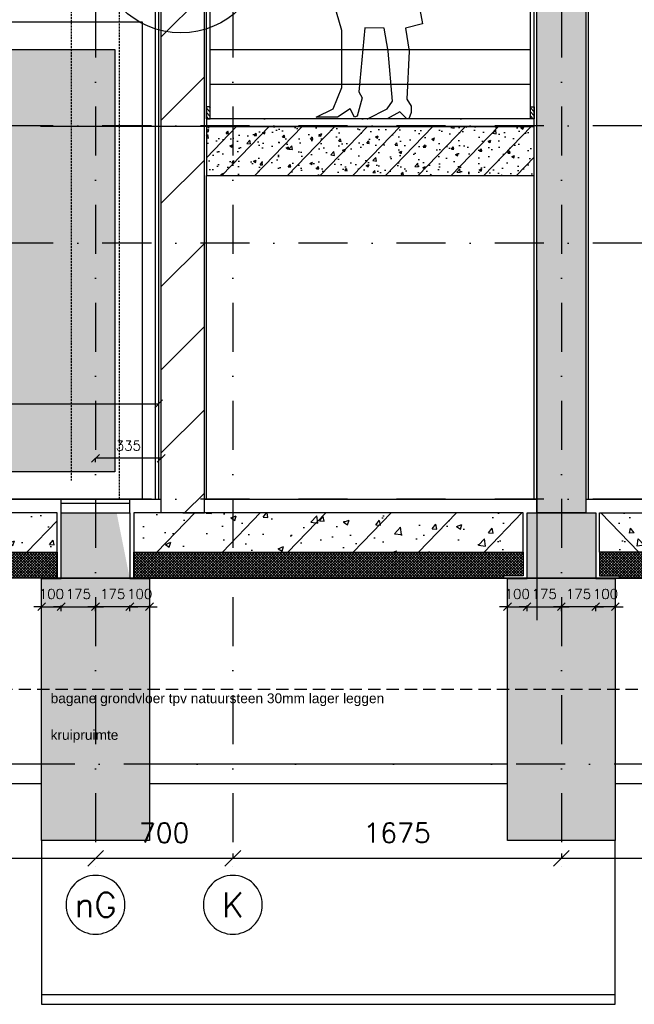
# Model space of a CAD drawing. Extents: x 0 to 316966, y 0 to 192112.
# Tile 23 of 54: x 167908 to 171041, y 89871 to 94891. Entities that reach past the tile are written whole.
import ezdxf
from ezdxf.enums import TextEntityAlignment as Align

# ---------------------------------------------------------------- set-up
doc = ezdxf.new("R2010")
doc.units = 0
doc.header["$LTSCALE"] = 20
doc.header["$MEASUREMENT"] = 0
doc.header["$PDSIZE"] = -1
for name, pattern in [('DASHDOT', [25, 12.5, -6.25, 0, -6.25]), ('DD1', [2.66667, 1.66667, -0.5, 0, -0.5]), ('HIDDEN', [9.375, 6.25, -3.125]), ('HIDDEN2', [4.6875, 3.125, -1.5625]), ('HIDDENX2', [0.75, 0.5, -0.25])]:
    doc.linetypes.add(name, pattern=pattern)
doc.layers.get('0').update_dxf_attribs({"linetype": 'CONTINUOUS'})
doc.layers.get('DEFPOINTS').update_dxf_attribs({"linetype": 'CONTINUOUS'})
for name, color, linetype in [('_DETAILNUMMERS', 4, 'CONTINUOUS'), ('A--01A1_ACEER', 1, 'CONTINUOUS'), ('A--A22--_F123-', 9, 'CONTINUOUS'), ('A--A23--_F--3-', 9, 'CONTINUOUS'), ('A--L$1A-_RASTER_NR_04', 45, 'CONTINUOUS'), ('A--L$7A3-_STRAMIEN', 3, 'CONTINUOUS'), ('A--L13D2_VLOEREN', 2, 'CONTINUOUS'), ('A--L21--_F-23-', 4, 'CONTINUOUS'), ('A--L21D1_BUITENWAND', 1, 'CONTINUOUS'), ('A--L21DC1_BUITENWAND', 1, 'HIDDEN'), ('A--L22--', 3, 'CONTINUOUS'), ('A--L22--_F--3-', 7, 'CONTINUOUS'), ('A--L22D2_BINNENWAND', 2, 'CONTINUOUS'), ('A--L22D4_BINNENWAND', 4, 'CONTINUOUS'), ('A--L23--', 7, 'CONTINUOUS'), ('A--L24D1_TRAPPEN', 1, 'CONTINUOUS'), ('A--L25--', 7, 'CONTINUOUS'), ('A--L25--_F-23-', 7, 'CONTINUOUS'), ('A--L28DC1_CONSTR', 1, 'HIDDENX2'), ('A--L28DC1_KONSTRUKTIES', 1, 'HIDDEN2'), ('A--L31--', 2, 'CONTINUOUS'), ('A--L93--', 7, 'CONTINUOUS'), ('A--L93--_F123-', 7, 'CONTINUOUS'), ('A--M$1A-_F123-', 1, 'CONTINUOUS'), ('A--T$1A-_F123_20', 1, 'CONTINUOUS'), ('A--T$7A-_STRAMIEN', 2, 'CONTINUOUS'), ('STRAMIEN', 8, 'DD1'), ('X--LR---_CP', 7, 'CONTINUOUS')]:
    doc.layers.add(name, color=color, linetype=linetype)
doc.styles.add('ALFA-0_25', font='ROMANS')
doc.styles.add('EB2', font='ARIAL.TTF')
doc.styles.add('HIEMSTRA', font='romans.shx')
doc.dimstyles.get("Standard").update_dxf_attribs({"dimscale": 40, "dimtxt": 2.5, "dimasz": 2, "dimexe": 0.3, "dimexo": 0.3, "dimgap": 2, "dimtad": 1, "dimdec": 0, "dimzin": 0, "dimdsep": 46, "dimtxsty": 'HIEMSTRA', "dimblk1": 'OBLIQUE', "dimblk2": 'OBLIQUE', "dimsah": 1, "dimcen": 0.09, "dimdle": 0.3, "dimclrd": 1, "dimclre": 1, "dimclrt": 3, "dimadec": 0, "dimazin": 0, "dimtfac": 1, "dimtdec": 4, "dimtix": 1, "dimtmove": 2, "dimatfit": 3, "dimldrblk": 'OBLIQUE', "dimfxl": 0, "dimtvp": 625, "dimtolj": 1, "dimtzin": 0, "dimarcsym": 0})
doc.dimstyles.new('STANDARD$0', dxfattribs={"dimscale": 50, "dimtxt": 2.5, "dimasz": 2, "dimexe": 2, "dimexo": 0, "dimgap": 2, "dimtad": 1, "dimdec": 0, "dimzin": 0, "dimdsep": 46, "dimtxsty": 'ALFA-0_25', "dimblk1": 'OBLIQUE', "dimblk2": 'OBLIQUE', "dimsah": 1, "dimcen": -3, "dimdle": 2, "dimclrd": 1, "dimclre": 1, "dimclrt": 2, "dimadec": 0, "dimazin": 0, "dimtfac": 0.666667, "dimtofl": 0, "dimtmove": 2, "dimatfit": 3, "dimldrblk": 'OBLIQUE', "dimfxl": 0, "dimtvp": 0.833333, "dimtolj": 1, "dimtzin": 0, "dimarcsym": 0})
pattern_1 = [(46, (0, 0), (-86.320776, 83.359004), []), (51, (0, 0), (143.64922, -10.04493), [15, -165]), (356, (0, 0), (-30.37155, 149.9312), [12, -132]), (101.4514, (11.97, -0.84), (113.27778, 139.88618), [12.74804, -140.22842]), (47.1842, (-0.7, 40), (213.99344, -29.37358), [22.5, -247.5]), (97.6356, (17.13, 37.55), (183.50393, 198.05632), [19.12206, -210.3426]), (352.1842, (-0.7, 40), (183.50378, 198.05647), [18, -198]), (22, (19.47, 30.34), (120.76856, -78.42802), [15, -165]), (327, (19.47, 30.34), (46.12453, 145.85721), [12, -132]), (72.4514, (29.54, 23.81), (166.893145, 67.42906), [12.74804, -140.22842]), (38.5, (0, 0), (1.269641, 66.611074), [0, -130.4, 0, -134, 0, -132.5]), (8.5, (0, 0), (51.229207, 79.788568), [0, -76.4, 0, -127.4, 0, -50.5]), (328.5, (-44.593, -0.78), (106.826954, -2.64699), [0, -50, 0, -156, 0, -207]), (318.5, (-64.59, -1.13), (116.270055, 22.053548), [0, -65, 0, -103.6, 0, -147]), (318.5, (-64.59, -1.13), (116.270055, 22.053548), [0, -65, 0, -103.6, 0, -147])]
pattern_2 = [(315, (0, 0), (10.6066017, 10.6066017), [])]

# ---------------------------------------------------------------- blocks, each defined once
blk = doc.blocks.new('_OBLIQUE')
at = {"color": 0, "linetype": 'ByBlock'}
blk.add_line((-0.5, -0.5), (0.5, 0.5), dxfattribs=at)
blk = doc.blocks.new('*D51')
at = {"color": 1, "linetype": 'ByBlock'}
blk.add_line((166352.3, 90070.2), (168306.3, 90070.2), dxfattribs=at)
at = {"layer": 'DEFPOINTS', "color": 0, "linetype": 'ByBlock'}
for p in [(166364.3, 90070.2), (168294.3, 90070.2), (168294.3, 90070.2)]:
    blk.add_point(p, dxfattribs=at)
at = {"color": 1, "linetype": 'ByBlock', "xscale": 80, "yscale": 80, "zscale": 80, "rotation": 180}
blk.add_blockref('_OBLIQUE', (166364.3, 90070.2), dxfattribs=at)
at = {"color": 1, "linetype": 'ByBlock', "xscale": 80, "yscale": 80, "zscale": 80}
blk.add_blockref('_OBLIQUE', (168294.3, 90070.2), dxfattribs=at)
at = {"color": 3, "linetype": 'ByBlock', "insert": (167329.3, 90200.2), "char_height": 100, "attachment_point": 5, "style": 'HIEMSTRA'}
blk.add_mtext('\\A1;var.', dxfattribs=at)
blk = doc.blocks.new('*D53')
at = {"color": 1, "linetype": 'ByBlock'}
blk.add_line((168282.3, 90070.2), (169006.3, 90070.2), dxfattribs=at)
at = {"layer": 'DEFPOINTS', "color": 0, "linetype": 'ByBlock'}
for p in [(168294.3, 90070.2), (168994.3, 90070.2), (168994.3, 90070.2)]:
    blk.add_point(p, dxfattribs=at)
at = {"color": 1, "linetype": 'ByBlock', "xscale": 80, "yscale": 80, "zscale": 80, "rotation": 180}
blk.add_blockref('_OBLIQUE', (168294.3, 90070.2), dxfattribs=at)
at = {"color": 1, "linetype": 'ByBlock', "xscale": 80, "yscale": 80, "zscale": 80}
blk.add_blockref('_OBLIQUE', (168994.3, 90070.2), dxfattribs=at)
at = {"color": 3, "linetype": 'ByBlock', "insert": (168644.3, 90200.2), "char_height": 100, "attachment_point": 5, "style": 'HIEMSTRA'}
blk.add_mtext('\\A1;700', dxfattribs=at)
blk = doc.blocks.new('*D90')
at = {"color": 1, "linetype": 'ByBlock'}
for p, q in [((168469.3, 91897.8), (168429.3, 91897.8)), ((168469.3, 91902.1), (168469.3, 91903.8)), ((168569.3, 91897.8), (168469.3, 91897.8)), ((168569.3, 91902.1), (168569.3, 91903.8)), ((168569.3, 91897.8), (168609.3, 91897.8))]:
    blk.add_line(p, q, dxfattribs=at)
at = {"layer": 'DEFPOINTS', "color": 0, "linetype": 'ByBlock'}
for p in [(168469.3, 91897.8), (168469.3, 91896.1), (168569.3, 91896.1)]:
    blk.add_point(p, dxfattribs=at)
at = {"color": 1, "linetype": 'ByBlock', "xscale": 40, "yscale": 40, "zscale": 40}
blk.add_blockref('_OBLIQUE', (168469.3, 91897.8), dxfattribs=at)
at = {"color": 1, "linetype": 'ByBlock', "xscale": 40, "yscale": 40, "zscale": 40, "rotation": 180}
blk.add_blockref('_OBLIQUE', (168569.3, 91897.8), dxfattribs=at)
at = {"color": 2, "linetype": 'ByBlock', "insert": (168519.3, 91962.8), "char_height": 50, "attachment_point": 5, "style": 'HIEMSTRA'}
blk.add_mtext('\\A1;100', dxfattribs=at)
blk = doc.blocks.new('*D91')
at = {"color": 1, "linetype": 'ByBlock'}
for p, q in [((168294.3, 91897.8), (168254.3, 91897.8)), ((168294.3, 91874.4), (168294.3, 91903.8)), ((168469.3, 91897.8), (168294.3, 91897.8)), ((168469.3, 91874.4), (168469.3, 91903.8)), ((168469.3, 91897.8), (168509.3, 91897.8))]:
    blk.add_line(p, q, dxfattribs=at)
at = {"layer": 'DEFPOINTS', "color": 0, "linetype": 'ByBlock'}
for p in [(168294.3, 91897.8), (168294.3, 91868.4), (168469.3, 91868.4)]:
    blk.add_point(p, dxfattribs=at)
at = {"color": 1, "linetype": 'ByBlock', "xscale": 40, "yscale": 40, "zscale": 40}
blk.add_blockref('_OBLIQUE', (168294.3, 91897.8), dxfattribs=at)
at = {"color": 1, "linetype": 'ByBlock', "xscale": 40, "yscale": 40, "zscale": 40, "rotation": 180}
blk.add_blockref('_OBLIQUE', (168469.3, 91897.8), dxfattribs=at)
at = {"color": 2, "linetype": 'ByBlock', "insert": (168381.8, 91962.8), "char_height": 50, "attachment_point": 5, "style": 'HIEMSTRA'}
blk.add_mtext('\\A1;175', dxfattribs=at)
blk = doc.blocks.new('*D129')
at = {"color": 1, "linetype": 'ByBlock'}
for p, q in [((168019.3, 91897.8), (167979.3, 91897.8)), ((168019.3, 91902.1), (168019.3, 91903.8)), ((168019.3, 91897.8), (168119.3, 91897.8)), ((168119.3, 91902.1), (168119.3, 91903.8)), ((168119.3, 91897.8), (168159.3, 91897.8))]:
    blk.add_line(p, q, dxfattribs=at)
at = {"layer": 'DEFPOINTS', "color": 0, "linetype": 'ByBlock'}
for p in [(168019.3, 91896.1), (168119.3, 91897.8), (168119.3, 91896.1)]:
    blk.add_point(p, dxfattribs=at)
at = {"color": 1, "linetype": 'ByBlock', "xscale": 40, "yscale": 40, "zscale": 40}
blk.add_blockref('_OBLIQUE', (168019.3, 91897.8), dxfattribs=at)
at = {"color": 1, "linetype": 'ByBlock', "xscale": 40, "yscale": 40, "zscale": 40, "rotation": 180}
blk.add_blockref('_OBLIQUE', (168119.3, 91897.8), dxfattribs=at)
at = {"color": 2, "linetype": 'ByBlock', "insert": (168069.3, 91962.8), "char_height": 50, "attachment_point": 5, "style": 'HIEMSTRA'}
blk.add_mtext('\\A1;100', dxfattribs=at)
blk = doc.blocks.new('*D130')
at = {"color": 1, "linetype": 'ByBlock'}
for p, q in [((168119.3, 91897.8), (168079.3, 91897.8)), ((168119.3, 91874.4), (168119.3, 91903.8)), ((168119.3, 91897.8), (168294.3, 91897.8)), ((168294.3, 91874.4), (168294.3, 91903.8)), ((168294.3, 91897.8), (168334.3, 91897.8))]:
    blk.add_line(p, q, dxfattribs=at)
at = {"layer": 'DEFPOINTS', "color": 0, "linetype": 'ByBlock'}
for p in [(168119.3, 91868.4), (168294.3, 91897.8), (168294.3, 91868.4)]:
    blk.add_point(p, dxfattribs=at)
at = {"color": 1, "linetype": 'ByBlock', "xscale": 40, "yscale": 40, "zscale": 40}
blk.add_blockref('_OBLIQUE', (168119.3, 91897.8), dxfattribs=at)
at = {"color": 1, "linetype": 'ByBlock', "xscale": 40, "yscale": 40, "zscale": 40, "rotation": 180}
blk.add_blockref('_OBLIQUE', (168294.3, 91897.8), dxfattribs=at)
at = {"color": 2, "linetype": 'ByBlock', "insert": (168206.8, 91962.8), "char_height": 50, "attachment_point": 5, "style": 'HIEMSTRA'}
blk.add_mtext('\\A1;175', dxfattribs=at)
blk = doc.blocks.new('*D131')
at = {"color": 1, "linetype": 'ByBlock'}
for q in [(166364.3, 92931.9), (168616.3, 92931.9)]:
    blk.add_line((166364.3, 92931.9), q, dxfattribs=at)
at = {"layer": 'DEFPOINTS', "color": 0, "linetype": 'ByBlock'}
for p in [(166364.3, 92931.9), (168616.3, 92931.9), (168616.3, 92931.9)]:
    blk.add_point(p, dxfattribs=at)
at = {"color": 1, "linetype": 'ByBlock', "xscale": 40, "yscale": 40, "zscale": 40, "rotation": 180}
blk.add_blockref('_OBLIQUE', (166364.3, 92931.9), dxfattribs=at)
at = {"color": 1, "linetype": 'ByBlock', "xscale": 40, "yscale": 40, "zscale": 40}
blk.add_blockref('_OBLIQUE', (168616.3, 92931.9), dxfattribs=at)
at = {"color": 2, "linetype": 'ByBlock', "insert": (167490.3, 92996.9), "char_height": 50, "attachment_point": 5, "style": 'ALFA-0_25'}
blk.add_mtext('\\A1;var.', dxfattribs=at)
blk = doc.blocks.new('*D132')
at = {"color": 1, "linetype": 'ByBlock'}
for p, q in [((168294.3, 92903.8), (168294.3, 92923)), ((168629.3, 92923), (168294.3, 92923)), ((168629.3, 92903.8), (168629.3, 92923))]:
    blk.add_line(p, q, dxfattribs=at)
at = {"layer": 'DEFPOINTS', "color": 0, "linetype": 'ByBlock'}
for p in [(168294.3, 92923), (168294.3, 92903.8), (168629.3, 92903.8)]:
    blk.add_point(p, dxfattribs=at)
at = {"color": 1, "linetype": 'ByBlock', "xscale": 40, "yscale": 40, "zscale": 40, "rotation": 180}
blk.add_blockref('_OBLIQUE', (168294.3, 92923), dxfattribs=at)
at = {"color": 1, "linetype": 'ByBlock', "xscale": 40, "yscale": 40, "zscale": 40}
blk.add_blockref('_OBLIQUE', (168629.3, 92923), dxfattribs=at)
at = {"color": 2, "linetype": 'ByBlock', "insert": (168461.8, 92988), "char_height": 50, "attachment_point": 5, "style": 'ALFA-0_25'}
blk.add_mtext('\\A1;335', dxfattribs=at)
blk = doc.blocks.new('*U503')
at = {"layer": 'A--A22--_F123-', "linetype": 'Continuous'}
h = blk.add_hatch(dxfattribs=at)
h.set_pattern_fill('ALFALINE', color=256, scale=300, style=0)
h.set_pattern_definition([(45, (-168739.26, -92375.9), (-212.13203, 212.13203), [])])
h.paths.add_polyline_path([(0, 0), (-110, 0), (-110, 2875), (0, 2875), (110, 2875), (110, 0)])
at = {"layer": 'A--L22--_F--3-', "color": 4, "linetype": 'Continuous'}
for points in [[(0, 0), (-110, 0), (-110, 2875), (0, 2875)], [(0, 0), (110, 0), (110, 2875), (0, 2875)]]:
    blk.add_lwpolyline(points, dxfattribs=at)
blk = doc.blocks.new('*D135')
at = {"color": 1, "linetype": 'ByBlock'}
for p, q in [((168994.3, 90094.8), (168994.3, 90070.2)), ((168994.3, 90070.2), (170669.3, 90070.2)), ((170669.3, 90094.8), (170669.3, 90070.2))]:
    blk.add_line(p, q, dxfattribs=at)
at = {"layer": 'DEFPOINTS', "color": 0, "linetype": 'ByBlock'}
for p in [(168994.3, 90106.8), (170669.3, 90106.8), (170669.3, 90070.2)]:
    blk.add_point(p, dxfattribs=at)
at = {"color": 1, "linetype": 'ByBlock', "xscale": 80, "yscale": 80, "zscale": 80, "rotation": 180}
blk.add_blockref('_OBLIQUE', (168994.3, 90070.2), dxfattribs=at)
at = {"color": 1, "linetype": 'ByBlock', "xscale": 80, "yscale": 80, "zscale": 80}
blk.add_blockref('_OBLIQUE', (170669.3, 90070.2), dxfattribs=at)
at = {"color": 3, "linetype": 'ByBlock', "insert": (169831.8, 90200.2), "char_height": 100, "attachment_point": 5, "style": 'HIEMSTRA'}
blk.add_mtext('\\A1;1675', dxfattribs=at)
blk = doc.blocks.new('*D136')
at = {"color": 1, "linetype": 'ByBlock'}
for p, q in [((170669.3, 90082.2), (170669.3, 90070.2)), ((170669.3, 90070.2), (172949.3, 90070.2)), ((172949.3, 90082.2), (172949.3, 90070.2))]:
    blk.add_line(p, q, dxfattribs=at)
at = {"layer": 'DEFPOINTS', "color": 0, "linetype": 'ByBlock'}
for p in [(170669.3, 90070.2), (172949.3, 90070.2), (172949.3, 90070.2)]:
    blk.add_point(p, dxfattribs=at)
at = {"color": 1, "linetype": 'ByBlock', "xscale": 80, "yscale": 80, "zscale": 80, "rotation": 180}
blk.add_blockref('_OBLIQUE', (170669.3, 90070.2), dxfattribs=at)
at = {"color": 1, "linetype": 'ByBlock', "xscale": 80, "yscale": 80, "zscale": 80}
blk.add_blockref('_OBLIQUE', (172949.3, 90070.2), dxfattribs=at)
at = {"color": 3, "linetype": 'ByBlock', "insert": (171809.3, 90200.2), "char_height": 100, "attachment_point": 5, "style": 'HIEMSTRA'}
blk.add_mtext('\\A1;2280', dxfattribs=at)
blk = doc.blocks.new('Q090140-')
at = {"layer": 'A--L93--_F123-', "color": 1, "linetype": 'Continuous'}
blk.add_lwpolyline([(-261.12, 7.25), (-174.44, 50.56), (-131.12, 158.81), (-131.12, 450), (-158.81, 542.63), (-131.12, 830.19), (-152.81, 873.5), (-217.75, 830.19), (-251.5, 860.31), (-172.06, 1204.44), (-196.12, 1263.38), (-174.44, 1479.94), (-196.12, 1501.63), (-196.12, 1544.94), (-239.44, 1566.56), (-217.75, 1588.25), (-251.5, 1627.94), (-152.81, 1761.5), (-26.5, 1747.06), (13.25, 1694.12), (63.75, 1696.5), (63.75, 1653.19), (105.88, 1654.44), (85.44, 1566.56), (107.06, 1566.56), (96.25, 1534.06), (139.56, 1534.06), (317.63, 1297.06), (277.94, 1151.5), (204.56, 1079.25), (172.06, 1068.44), (280.38, 483.69), (193.69, 462.06), (211.75, 344.12), (200, 100), (223.44, 63.75), (222.56, 31.31), (210, 0), (200, 0), (165, 35), (100, 0), (0, 0), (100, 50), (127.38, 89.44), (105.88, 344.12), (85.44, 462.06), (-13.25, 463.25), (-44.5, 137.19), (-26.5, 105.88), (-52.94, 13.25), (-66.19, 7.25), (-87.81, 50.56), (-152.81, 7.25)], close=True, dxfattribs=at)
at = {"layer": 'X--LR---_CP'}
blk.add_point((0, 0), dxfattribs=at)
blk.add_point((0, 0), dxfattribs=at)
blk.add_point((0, 0), dxfattribs=at)
blk = doc.blocks.new('*D157')
at = {"color": 1, "linetype": 'ByBlock'}
for p, q in [((168469.3, 91897.8), (168429.3, 91897.8)), ((168469.3, 91902.1), (168469.3, 91903.8)), ((168569.3, 91897.8), (168469.3, 91897.8)), ((168569.3, 91902.1), (168569.3, 91903.8)), ((168569.3, 91897.8), (168609.3, 91897.8))]:
    blk.add_line(p, q, dxfattribs=at)
at = {"layer": 'DEFPOINTS', "color": 0, "linetype": 'ByBlock'}
for p in [(168469.3, 91897.8), (168469.3, 91896.1), (168569.3, 91896.1)]:
    blk.add_point(p, dxfattribs=at)
at = {"color": 1, "linetype": 'ByBlock', "xscale": 40, "yscale": 40, "zscale": 40}
blk.add_blockref('_OBLIQUE', (168469.3, 91897.8), dxfattribs=at)
at = {"color": 1, "linetype": 'ByBlock', "xscale": 40, "yscale": 40, "zscale": 40, "rotation": 180}
blk.add_blockref('_OBLIQUE', (168569.3, 91897.8), dxfattribs=at)
at = {"color": 2, "linetype": 'ByBlock', "insert": (168519.3, 91962.8), "char_height": 50, "attachment_point": 5, "style": 'HIEMSTRA'}
blk.add_mtext('\\A1;100', dxfattribs=at)
blk = doc.blocks.new('*D158')
at = {"color": 1, "linetype": 'ByBlock'}
for p, q in [((168294.3, 91897.8), (168254.3, 91897.8)), ((168294.3, 91874.4), (168294.3, 91903.8)), ((168469.3, 91897.8), (168294.3, 91897.8)), ((168469.3, 91874.4), (168469.3, 91903.8)), ((168469.3, 91897.8), (168509.3, 91897.8))]:
    blk.add_line(p, q, dxfattribs=at)
at = {"layer": 'DEFPOINTS', "color": 0, "linetype": 'ByBlock'}
for p in [(168294.3, 91897.8), (168294.3, 91868.4), (168469.3, 91868.4)]:
    blk.add_point(p, dxfattribs=at)
at = {"color": 1, "linetype": 'ByBlock', "xscale": 40, "yscale": 40, "zscale": 40}
blk.add_blockref('_OBLIQUE', (168294.3, 91897.8), dxfattribs=at)
at = {"color": 1, "linetype": 'ByBlock', "xscale": 40, "yscale": 40, "zscale": 40, "rotation": 180}
blk.add_blockref('_OBLIQUE', (168469.3, 91897.8), dxfattribs=at)
at = {"color": 2, "linetype": 'ByBlock', "insert": (168381.8, 91962.8), "char_height": 50, "attachment_point": 5, "style": 'HIEMSTRA'}
blk.add_mtext('\\A1;175', dxfattribs=at)
blk = doc.blocks.new('*D159')
at = {"color": 1, "linetype": 'ByBlock'}
for p, q in [((168019.3, 91897.8), (167979.3, 91897.8)), ((168019.3, 91902.1), (168019.3, 91903.8)), ((168019.3, 91897.8), (168119.3, 91897.8)), ((168119.3, 91902.1), (168119.3, 91903.8)), ((168119.3, 91897.8), (168159.3, 91897.8))]:
    blk.add_line(p, q, dxfattribs=at)
at = {"layer": 'DEFPOINTS', "color": 0, "linetype": 'ByBlock'}
for p in [(168019.3, 91896.1), (168119.3, 91897.8), (168119.3, 91896.1)]:
    blk.add_point(p, dxfattribs=at)
at = {"color": 1, "linetype": 'ByBlock', "xscale": 40, "yscale": 40, "zscale": 40}
blk.add_blockref('_OBLIQUE', (168019.3, 91897.8), dxfattribs=at)
at = {"color": 1, "linetype": 'ByBlock', "xscale": 40, "yscale": 40, "zscale": 40, "rotation": 180}
blk.add_blockref('_OBLIQUE', (168119.3, 91897.8), dxfattribs=at)
at = {"color": 2, "linetype": 'ByBlock', "insert": (168069.3, 91962.8), "char_height": 50, "attachment_point": 5, "style": 'HIEMSTRA'}
blk.add_mtext('\\A1;100', dxfattribs=at)
blk = doc.blocks.new('*D160')
at = {"color": 1, "linetype": 'ByBlock'}
for p, q in [((168119.3, 91897.8), (168079.3, 91897.8)), ((168119.3, 91874.4), (168119.3, 91903.8)), ((168119.3, 91897.8), (168294.3, 91897.8)), ((168294.3, 91874.4), (168294.3, 91903.8)), ((168294.3, 91897.8), (168334.3, 91897.8))]:
    blk.add_line(p, q, dxfattribs=at)
at = {"layer": 'DEFPOINTS', "color": 0, "linetype": 'ByBlock'}
for p in [(168119.3, 91868.4), (168294.3, 91897.8), (168294.3, 91868.4)]:
    blk.add_point(p, dxfattribs=at)
at = {"color": 1, "linetype": 'ByBlock', "xscale": 40, "yscale": 40, "zscale": 40}
blk.add_blockref('_OBLIQUE', (168119.3, 91897.8), dxfattribs=at)
at = {"color": 1, "linetype": 'ByBlock', "xscale": 40, "yscale": 40, "zscale": 40, "rotation": 180}
blk.add_blockref('_OBLIQUE', (168294.3, 91897.8), dxfattribs=at)
at = {"color": 2, "linetype": 'ByBlock', "insert": (168206.8, 91962.8), "char_height": 50, "attachment_point": 5, "style": 'HIEMSTRA'}
blk.add_mtext('\\A1;175', dxfattribs=at)

msp = doc.modelspace()

# ---------------------------------------------------------------- hatches: boundary and pattern name
at = {"layer": 'A--A23--_F--3-'}
h = msp.add_hatch(dxfattribs=at)
h.set_pattern_fill('ALFABET', color=256, scale=20, angle=1, style=0)
h.set_pattern_definition(pattern_1)
h.paths.add_polyline_path([(170794.265, 92375.898), (170544.265, 92375.898), (170544.265, 96660.898), (170794.265, 96660.898)])
h = msp.add_hatch(dxfattribs=at)
h.set_pattern_fill('ALFABET', color=256, scale=20, angle=1, style=0)
h.set_pattern_definition(pattern_1)
h.paths.add_polyline_path([(170531.26, 94345.898), (168859.265, 94345.898), (168859.265, 94095.898), (170531.26, 94095.898)])
h = msp.add_hatch(dxfattribs=at)
h.set_pattern_fill('ALFABET', color=256, scale=40, angle=1, style=0, pattern_type=2)
h.set_pattern_definition([(46, (146605.55, 90462.8), (-172.6416, 166.718), []), (51, (146605.55, 90462.8), (287.2984, -20.0899), [30, -330]), (356, (146605.55, 90462.8), (-60.743, 299.8624), [24, -264]), (101.4514, (146629.5, 90461.12), (226.5556, 279.7724), [25.496, -280.457]), (47.1842, (146604.15, 90542.8), (427.987, -58.747), [45, -495]), (97.6356, (146639.8, 90537.9), (367.008, 396.113), [38.244, -420.685]), (352.1842, (146604.15, 90542.8), (367.008, 396.113), [36, -396]), (22, (146644.5, 90523.49), (241.537, -156.856), [30, -330]), (327, (146644.5, 90523.5), (92.249, 291.7144), [24, -264]), (72.4514, (146664.62, 90510.42), (333.7863, 134.858), [25.496, -280.457]), (38.5, (146605.55, 90462.8), (2.5393, 133.22215), [0, -260.8, 0, -268, 0, -265]), (8.5, (146605.55, 90462.8), (102.4584, 159.5771), [0, -152.8, 0, -254.8, 0, -101]), (328.5, (146516.36, 90461.24), (213.6539, -5.294), [0, -100, 0, -312, 0, -414]), (318.5, (146476.37, 90460.54), (232.5401, 44.1071), [0, -130, 0, -207.2, 0, -294]), (318.5, (146476.37, 90460.54), (232.5401, 44.1071), [0, -130, 0, -207.2, 0, -294])])
h.paths.add_polyline_path([(165856.265, 92175.898), (168099.265, 92175.898), (168099.265, 92375.898), (165856.265, 92375.898)])
h = msp.add_hatch(dxfattribs=at)
h.set_pattern_fill('AR-CONC', color=256, scale=10, style=0, pattern_type=2)
h.set_pattern_definition([(50, (0, 0), (71.726018, -6.275213), [7.5, -82.5]), (355, (0, 0), (-13.875133, 75.219213), [6, -66]), (100.4514, (5.98, -0.52), (57.850938, 68.943954), [6.37402, -70.11421]), (46.1842, (0, 20), (106.724105, -16.5519), [11.25, -123.75]), (96.6356, (8.89, 18.62), (93.46627, 97.411787), [9.56103, -105.1713]), (351.1842, (0, 20), (93.466195, 97.41186), [9, -99]), (21, (10, 15), (59.690705, -40.261889), [7.5, -82.5]), (326, (10, 15), (24.331533, 72.515005), [6, -66]), (71.4514, (14.974, 11.645), (84.022263, 32.25305), [6.37402, -70.11421]), (37.5, (0, 0), (1.2159855, 33.2893854), [0, -65.2, 0, -67, 0, -66.25]), (7.5, (0, 0), (26.306954, 39.441171), [0, -38.2, 0, -63.7, 0, -25.25]), (327.5, (-22.3, 0), (53.3822436, -2.255487), [0, -25, 0, -78, 0, -103.5]), (317.5, (-32.3, 0), (58.318617, 10.010498), [0, -32.5, 0, -51.8, 0, -73.5])])
h.paths.add_polyline_path([(168119.265, 92375.898), (168402.265, 92375.898), (168469.265, 92040.898), (168569.265, 92040.898), (168569.265, 90705.898), (168019.265, 90705.898), (168019.265, 92040.898), (168119.265, 92040.898)])
h = msp.add_hatch(dxfattribs=at)
h.set_pattern_fill('ALFABET', color=256, scale=40, angle=1, style=0, pattern_type=2)
h.set_pattern_definition([(46, (148176.1, 93821.48), (-172.6416, 166.718), []), (51, (148176.1, 93821.48), (287.2984, -20.0899), [30, -330]), (356, (148176.1, 93821.48), (-60.743, 299.8624), [24, -264]), (101.4514, (148200.04, 93819.8), (226.5556, 279.7724), [25.496, -280.457]), (47.1842, (148174.7, 93901.46), (427.987, -58.747), [45, -495]), (97.6356, (148210.37, 93896.57), (367.008, 396.113), [38.244, -420.685]), (352.1842, (148174.7, 93901.46), (367.0076, 396.113), [36, -396]), (22, (148215.04, 93882.17), (241.537, -156.856), [30, -330]), (327, (148215.04, 93882.17), (92.249, 291.7144), [24, -264]), (72.4514, (148235.17, 93869.1), (333.7863, 134.858), [25.496, -280.457]), (38.5, (148176.1, 93821.48), (2.5393, 133.22215), [0, -260.8, 0, -268, 0, -265]), (8.5, (148176.1, 93821.48), (102.4584, 159.5771), [0, -152.8, 0, -254.8, 0, -101]), (328.5, (148086.91, 93819.92), (213.6539, -5.294), [0, -100, 0, -312, 0, -414]), (318.5, (148046.92, 93819.22), (232.5401, 44.1071), [0, -130, 0, -207.2, 0, -294]), (318.5, (148046.92, 93819.22), (232.5401, 44.1071), [0, -130, 0, -207.2, 0, -294])])
h.paths.add_polyline_path([(168489.265, 92175.898), (170474.265, 92175.898), (170474.265, 92375.898), (168489.265, 92375.898)])
h = msp.add_hatch(dxfattribs=at)
h.set_pattern_fill('AR-CONC', color=256, scale=10, style=0, pattern_type=2)
h.set_pattern_definition([(50, (2375, 0), (71.726018, -6.275213), [7.5, -82.5]), (355, (2375, 0), (-13.875133, 75.219213), [6, -66]), (100.4514, (2380.98, -0.52), (57.850938, 68.943954), [6.37402, -70.11421]), (46.1842, (2375, 20), (106.724105, -16.5519), [11.25, -123.75]), (96.6356, (2383.89, 18.62), (93.46627, 97.411787), [9.56103, -105.1713]), (351.1842, (2375, 20), (93.466195, 97.41186), [9, -99]), (21, (2385, 15), (59.690705, -40.261889), [7.5, -82.5]), (326, (2385, 15), (24.331533, 72.515005), [6, -66]), (71.4514, (2389.974, 11.645), (84.022263, 32.25305), [6.37402, -70.11421]), (37.5, (2375, 0), (1.2159855, 33.2893854), [0, -65.2, 0, -67, 0, -66.25]), (7.5, (2375, 0), (26.306954, 39.441171), [0, -38.2, 0, -63.7, 0, -25.25]), (327.5, (2352.7, 0), (53.3822436, -2.255487), [0, -25, 0, -78, 0, -103.5]), (317.5, (2342.7, 0), (58.318617, 10.010498), [0, -32.5, 0, -51.8, 0, -73.5])])
h.paths.add_polyline_path([(170494.265, 92375.898), (170844.265, 92375.898), (170844.265, 92040.898), (170944.265, 92040.898), (170944.265, 90705.898), (170394.265, 90705.898), (170394.265, 92040.898), (170494.265, 92040.898)])
h = msp.add_hatch(dxfattribs=at)
h.set_pattern_fill('ALFABET', color=256, scale=40, angle=1, style=0, pattern_type=2)
h.set_pattern_definition([(134, (193162.43, 93821.48), (172.6416, 166.718), []), (129, (193162.43, 93821.48), (-287.2984, -20.0899), [30, -330]), (184, (193162.43, 93821.48), (60.743, 299.8624), [24, -264]), (78.5486, (193138.5, 93819.8), (-226.5556, 279.7724), [25.496, -280.457]), (132.8158, (193163.83, 93901.46), (-427.987, -58.747), [45, -495]), (82.3644, (193128.16, 93896.57), (-367.008, 396.113), [38.244, -420.685]), (187.8158, (193163.83, 93901.46), (-367.0076, 396.113), [36, -396]), (158, (193123.49, 93882.17), (-241.537, -156.856), [30, -330]), (213, (193123.5, 93882.17), (-92.249, 291.7144), [24, -264]), (107.5486, (193103.36, 93869.1), (-333.7863, 134.858), [25.496, -280.457]), (141.5, (193162.43, 93821.48), (-2.5393, 133.22215), [0, -260.8, 0, -268, 0, -265]), (171.5, (193162.43, 93821.48), (-102.4584, 159.5771), [0, -152.8, 0, -254.8, 0, -101]), (211.5, (193251.62, 93819.92), (-213.6539, -5.294), [0, -100, 0, -312, 0, -414]), (221.5, (193291.61, 93819.22), (-232.5401, 44.1071), [0, -130, 0, -207.2, 0, -294]), (221.5, (193291.61, 93819.22), (-232.5401, 44.1071), [0, -130, 0, -207.2, 0, -294])])
h.paths.add_polyline_path([(172754.265, 92175.898), (170864.265, 92175.898), (170864.265, 92375.898), (172754.265, 92375.898)])
h = msp.add_hatch(dxfattribs=at)
h.set_pattern_fill('ALFAKRS', color=256, scale=10, style=0, pattern_type=2)
h.set_pattern_definition([(45, (93470.164, 10), (-7.0710678, 7.0710678), []), (135, (93470.164, 10), (-7.0710678, -7.0710678), [])])
h.paths.add_polyline_path([(168193.174, 92043.898), (165856.265, 92043.898), (165856.265, 92175.898), (168099.265, 92175.898), (168099.265, 92043.898), (169348.912, 92043.898)])
h = msp.add_hatch(dxfattribs=at)
h.set_pattern_fill('ALFAKRS', color=256, scale=10, style=0, pattern_type=2)
h.set_pattern_definition([(45, (101703.855, 10), (-7.0710678, 7.0710678), []), (135, (101703.855, 10), (-7.0710678, -7.0710678), [])])
h.paths.add_polyline_path([(172447.979, 92043.898), (168489.265, 92043.898), (168489.265, 92175.898), (170474.265, 92175.898), (170474.265, 92055.898), (170374.265, 92055.898), (170374.265, 92043.898)])
h = msp.add_hatch(dxfattribs=at)
h.set_pattern_fill('ALFAKRS', color=256, scale=10, style=0, pattern_type=2)
h.set_pattern_definition([(135, (239634.675, 10), (7.0710678, 7.0710678), []), (45, (239634.675, 10), (7.0710678, -7.0710678), [])])
h.paths.add_polyline_path([(168890.551, 92043.898), (172754.265, 92043.898), (172754.265, 92175.898), (170864.265, 92175.898), (170864.265, 92055.898), (170964.265, 92055.898), (170964.265, 92043.898)])
at = {"layer": 'A--L$1A-_RASTER_NR_04'}
msp.add_hatch(color=256, dxfattribs=at).paths.add_polyline_path([(168392.45, 92585.898), (167565.952, 92585.898), (167565.952, 94738.898), (168392.45, 94738.898)])
at = {"layer": 'A--L25--'}
h = msp.add_hatch(dxfattribs=at)
h.set_pattern_fill('ALFALINE', color=256, scale=15, angle=-90, style=0)
h.set_pattern_definition(pattern_2)
h.paths.add_polyline_path([(168859.265, 94385.898), (168879.265, 94385.898), (168879.265, 94445.898), (168859.265, 94445.898)])
h = msp.add_hatch(dxfattribs=at)
h.set_pattern_fill('ALFALINE', color=256, scale=15, angle=-90, style=0)
h.set_pattern_definition(pattern_2)
h.paths.add_polyline_path([(170531.26, 94385.898), (170511.26, 94385.898), (170511.26, 94445.898), (170531.26, 94445.898)])

# ---------------------------------------------------------------- linework, layer by layer
msp.add_line((170544.265, 93511.918), (170544.265, 91829.629))
at = {"layer": '_DETAILNUMMERS'}
msp.add_circle((168729.295, 95250.898), 427.262, dxfattribs=at)
at = {"layer": 'A--01A1_ACEER'}
for p, q in [((168599.45, 92445.898), (168599.448, 94945.898)), ((168849.265, 93584.733), (168849.265, 94768.69)), ((168922.889, 94345.898), (168013.273, 94345.898))]:
    msp.add_line(p, q, dxfattribs=at)
for points in [[(168532.45, 92445.898), (167425.952, 92445.898), (167425.952, 94878.898), (168532.45, 94878.898)], [(168392.45, 92585.898), (167565.952, 92585.898), (167565.952, 94738.898), (168392.45, 94738.898)]]:
    msp.add_lwpolyline(points, close=True, dxfattribs=at)
at = {"layer": 'A--L$7A3-_STRAMIEN', "linetype": 'Continuous', "extrusion": (0, 0, -1)}
for centre in [(168294.265, 90378.287), (168994.265, 90378.287)]:
    msp.add_ellipse(centre, major_axis=(-106.066, 106.066), ratio=1, dxfattribs=at)
at = {"layer": 'A--L13D2_VLOEREN'}
for p, q in [((165956.265, 92445.898), (168629.265, 92445.898)), ((168849.265, 92445.898), (170544.265, 92445.898)), ((170794.265, 92445.898), (174598.838, 92445.898))]:
    msp.add_line(p, q, dxfattribs=at)
at = {"layer": 'A--L21--_F-23-', "linetype": 'Continuous'}
for points in [[(165856.265, 92175.898), (168099.265, 92175.898), (168099.265, 92375.898), (165856.265, 92375.898)], [(168119.265, 92375.898), (168469.265, 92375.898), (168469.265, 92040.898), (168569.265, 92040.898), (168569.265, 90705.898), (168019.265, 90705.898), (168019.265, 92040.898), (168119.265, 92040.898), (168119.265, 92375.898)], [(168489.265, 92175.898), (170474.265, 92175.898), (170474.265, 92375.898), (168489.265, 92375.898)], [(170494.265, 92375.898), (170844.265, 92375.898), (170844.265, 92040.898), (170944.265, 92040.898), (170944.265, 90705.898), (170394.265, 90705.898), (170394.265, 92040.898), (170494.265, 92040.898), (170494.265, 92375.898)], [(172754.265, 92175.898), (170864.265, 92175.898), (170864.265, 92375.898), (172754.265, 92375.898)]]:
    msp.add_lwpolyline(points, close=True, dxfattribs=at)
msp.add_lwpolyline([(168019.265, 90705.898), (168019.265, 89920.898), (170944.265, 89920.898), (170944.265, 90705.898)], dxfattribs=at)
at = {"layer": 'A--L21D1_BUITENWAND', "linetype": 'Continuous'}
msp.add_lwpolyline([(168019.265, 89920.898), (168019.265, 89870.898), (170944.265, 89870.898), (170944.265, 89920.898)], dxfattribs=at)
at = {"layer": 'A--L21DC1_BUITENWAND', "linetype": 'Continuous'}
for p, q in [((168119.265, 92445.898), (168402.265, 92445.898)), ((168119.265, 92375.898), (168119.265, 92445.898)), ((168119.265, 92425.898), (168469.265, 92425.898)), ((168469.265, 92375.898), (168469.265, 92445.898))]:
    msp.add_line(p, q, dxfattribs=at)
at = {"layer": 'A--L22D2_BINNENWAND'}
for p, q in [((170531.26, 94385.898), (170531.259, 96640.898)), ((170807.269, 92445.898), (170807.269, 95282.398)), ((168616.265, 92445.898), (168616.262, 95250.898)), ((168859.265, 94385.898), (168859.265, 95250.898)), ((168859.265, 92445.898), (168859.265, 94095.898)), ((170531.261, 92445.898), (170531.26, 94095.898))]:
    msp.add_line(p, q, dxfattribs=at)
at = {"layer": 'A--L22D4_BINNENWAND'}
msp.add_lwpolyline([(170794.265, 92375.898), (170544.265, 92375.898), (170544.265, 96660.898), (170794.265, 96660.898), (170794.265, 92375.898)], dxfattribs=at)
msp.add_lwpolyline([(170531.26, 94345.898), (168859.265, 94345.898), (168859.265, 94095.898), (170531.26, 94095.898)], close=True, dxfattribs=at)
at = {"layer": 'A--L23--'}
for points in [[(168193.174, 92043.898), (165856.265, 92043.898), (165856.265, 92175.898), (168099.265, 92175.898), (168099.265, 92043.898), (168099.265, 92043.898), (169348.912, 92043.898)], [(172447.979, 92043.898), (168489.265, 92043.898), (168489.265, 92175.898), (170474.265, 92175.898), (170474.265, 92055.898), (170374.265, 92055.898), (170374.265, 92043.898)], [(168890.551, 92043.898), (172754.265, 92043.898), (172754.265, 92175.898), (170864.265, 92175.898), (170864.265, 92055.898), (170964.265, 92055.898), (170964.265, 92043.898)]]:
    msp.add_lwpolyline(points, close=True, dxfattribs=at)
at = {"layer": 'A--L24D1_TRAPPEN'}
for p, q in [((168879.265, 94445.898), (168879.265, 95795.898)), ((170511.26, 94445.898), (170511.26, 95796.459)), ((168879.265, 94738.538), (170511.26, 94738.539)), ((168879.265, 94562.218), (170511.26, 94562.219))]:
    msp.add_line(p, q, dxfattribs=at)
at = {"layer": 'A--L25--_F-23-', "color": 2, "linetype": 'Continuous'}
for points in [[(168859.265, 94385.898), (168879.265, 94385.898), (168879.265, 94445.898), (168859.265, 94445.898)], [(170531.26, 94385.898), (170511.26, 94385.898), (170511.26, 94445.898), (170531.26, 94445.898)], [(168859.265, 94345.898), (170531.26, 94345.898), (170531.26, 94385.899), (168859.265, 94385.898)]]:
    msp.add_lwpolyline(points, close=True, dxfattribs=at)
at = {"layer": 'A--L28DC1_CONSTR'}
for points in [[(168172.015, 92540.642), (168171.482, 99099.209)], [(168416.515, 92445.898), (168417.048, 99004.464)]]:
    msp.add_lwpolyline(points, dxfattribs=at)
at = {"layer": 'A--L28DC1_KONSTRUKTIES'}
msp.add_line((182308.854, 91475.898), (157439.265, 91475.898), dxfattribs=at)
at = {"layer": 'A--L31--'}
for points in [[(168019.265, 91095.898), (157214.088, 91095.898), (157214.088, 90995.898), (168019.265, 90995.898)], [(170394.265, 91095.898), (168569.265, 91095.898)], [(170944.265, 90995.898), (182308.854, 90995.898), (182308.854, 91095.898), (170944.265, 91095.898)], [(168569.265, 90995.898), (170394.265, 90995.898)]]:
    msp.add_lwpolyline(points, dxfattribs=at)
at = {"layer": 'STRAMIEN', "linetype": 'DASHDOT'}
for p, q in [((168294.265, 109950.716), (168294.265, 90560.27)), ((168994.265, 109950.716), (168994.265, 90560.27)), ((170669.265, 109950.716), (170669.265, 90560.27)), ((170531.262, 94385.898), (168869.265, 94385.898)), ((189082.969, 94348.898), (152098.725, 94348.898)), ((189082.969, 93751.898), (152098.725, 93751.898)), ((189082.969, 92445.898), (152098.725, 92445.898)), ((189192.195, 91095.898), (152270.673, 91095.898))]:
    msp.add_line(p, q, dxfattribs=at)

# ---------------------------------------------------------------- block references
at = {"layer": 'A--L22--'}
msp.add_blockref('*U503', (168739.265, 92375.898), dxfattribs=at)
at = {"layer": 'A--L93--'}
msp.add_blockref('Q090140-', (169680.821, 94385.898), dxfattribs=at)

# ---------------------------------------------------------------- texts
at = {"layer": 'A--T$1A-_F123_20', "style": 'EB2'}
for s, p in [('bagane grondvloer tpv natuursteen 30mm lager leggen  ', (168065.283, 91406.088)), ('kruipruimte', (168065.283, 91219.261))]:
    msp.add_text(s, height=50, dxfattribs=at).set_placement(p)
at = {"layer": 'A--T$7A-_STRAMIEN', "style": 'ALFA-0_25'}
for s, p in [('nG', (168294.265, 90378.287)), ('K', (168994.265, 90378.287))]:
    msp.add_text(s, height=125, dxfattribs=at).set_placement(p, align=Align.MIDDLE_CENTER)

# ---------------------------------------------------------------- dimensions: what is measured, and where the dimension line sits
at = {"layer": 'A--M$1A-_F123-'}
dim = msp.add_linear_dim(base=(168616.264, 92931.871), p1=(166364.265, 92931.871), p2=(168616.264, 92931.871), text='var.', dimstyle='STANDARD$0', override={"dimscale": 20, "dimexe": 0, "dimexo": 0, "dimcen": 0, "dimdle": 0, "dimclrt": 2, "dimtfac": 0.75, "dimtvp": 1.5}, dxfattribs=at)
dim.commit()
dim.dimension.update_dxf_attribs({"geometry": '*D131', "text_midpoint": (167490.265, 92996.871)})
for base, p1, p2, dimstyle, override, picture, middle, set_off in [((168294.265, 92654.437), (168629.265, 92635.179), (168294.265, 92635.179), 'STANDARD$0', {"dimscale": 20, "dimexe": 0, "dimexo": 0, "dimcen": 0, "dimdle": 0, "dimclrt": 2, "dimtfac": 0.75, "dimtvp": 1.5}, '*D132', (168461.765, 92719.437), (0, -268.604)), ((170494.265, 91897.798), (170394.265, 91896.086), (170494.265, 91896.086), 'Standard', {"dimscale": 20, "dimclrt": 2}, '*D159', (170444.265, 91962.798), (2375, 0)), ((170669.265, 91897.798), (170494.265, 91868.404), (170669.265, 91868.404), 'Standard', {"dimscale": 20, "dimclrt": 2}, '*D160', (170581.765, 91962.798), (2375, 0)), ((170669.265, 91897.798), (170844.265, 91868.404), (170669.265, 91868.404), 'Standard', {"dimscale": 20, "dimclrt": 2}, '*D158', (170756.765, 91962.798), (2375, 0)), ((170844.265, 91897.798), (170944.265, 91896.086), (170844.265, 91896.086), 'Standard', {"dimscale": 20, "dimclrt": 2}, '*D157', (170894.265, 91962.798), (2375, 0)), ((168994.265, 90615.106), (168294.265, 90615.106), (168994.265, 90615.106), 'Standard', {"dimscale": 40, "dimtxsty": 'HIEMSTRA', "dimclrt": 3}, '*D53', (168644.265, 90745.106), (0, 544.914)), ((170669.265, 90615.106), (168994.265, 90651.713), (170669.265, 90651.713), 'Standard', {"dimexe": 0, "dimcen": 0, "dimdle": 0, "dimtfac": 0.75, "dimtvp": 1.5}, '*D135', (169831.765, 90745.106), (0, 544.914)), ((172949.265, 90615.106), (170669.265, 90615.106), (172949.265, 90615.106), 'Standard', {"dimexe": 0, "dimcen": 0, "dimdle": 0, "dimtfac": 0.75, "dimtvp": 1.5}, '*D136', (171809.265, 90745.106), (0, 544.914))]:
    dim = msp.add_linear_dim(base=base, p1=p1, p2=p2, dimstyle=dimstyle, override=override, dxfattribs=at)
    dim.commit()
    dim.dimension.update_dxf_attribs({"geometry": picture, "text_midpoint": middle, "insert": set_off})
for base, p1, p2, picture, middle in [((168119.265, 91897.798), (168019.265, 91896.086), (168119.265, 91896.086), '*D129', (168069.265, 91962.798)), ((168294.265, 91897.798), (168119.265, 91868.404), (168294.265, 91868.404), '*D130', (168206.765, 91962.798)), ((168294.265, 91897.798), (168469.265, 91868.404), (168294.265, 91868.404), '*D91', (168381.765, 91962.798)), ((168469.265, 91897.798), (168569.265, 91896.086), (168469.265, 91896.086), '*D90', (168519.265, 91962.798))]:
    dim = msp.add_linear_dim(base=base, p1=p1, p2=p2, dimstyle='Standard', override={"dimscale": 20, "dimclrt": 2}, dxfattribs=at)
    dim.commit()
    dim.dimension.update_dxf_attribs({"geometry": picture, "text_midpoint": middle})
dim = msp.add_linear_dim(base=(168294.265, 90615.106), p1=(166364.265, 90615.106), p2=(168294.265, 90615.106), text='var.', dimstyle='Standard', override={"dimscale": 40, "dimclrt": 3}, dxfattribs=at)
dim.commit()
dim.dimension.update_dxf_attribs({"geometry": '*D51', "text_midpoint": (167329.265, 90745.106), "insert": (0, 544.914)})

doc.saveas('drawing.dxf')
